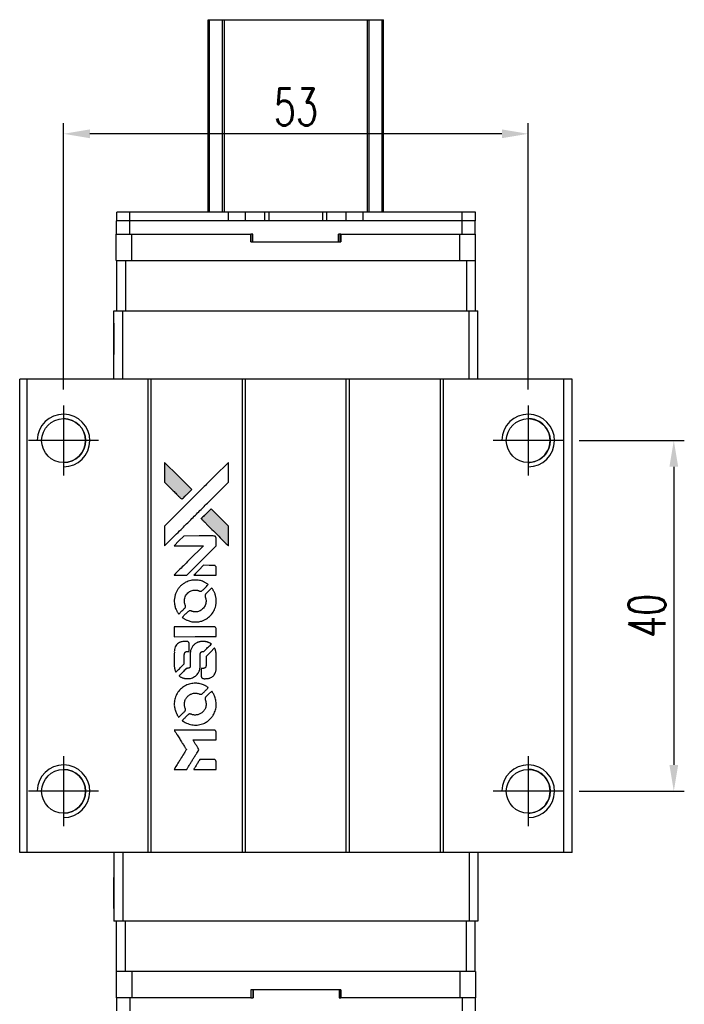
# Model space of a CAD drawing. Header units: millimetres. Extents: x 803 to 1082, y 304 to 540.
# Tile 2 of 3: x 820 to 896, y 427 to 540. Entities that reach past the tile are written whole.
import ezdxf

# ---------------------------------------------------------------- set-up
doc = ezdxf.new("R2010")
doc.units = ezdxf.units.MM
doc.header["$LTSCALE"] = 0.15
doc.layers.get('0').update_dxf_attribs({"linetype": 'CONTINUOUS'})
doc.layers.get('Defpoints').update_dxf_attribs({"linetype": 'CONTINUOUS'})
doc.styles.add('DIM-7', font='SIMPLEX.shx', dxfattribs={"width": 0.7, "bigfont": 'chineset.shx'})
doc.dimstyles.new('CNS', dxfattribs={"dimtxt": 3.5, "dimasz": 2.5, "dimexe": 1, "dimexo": 1.5, "dimgap": 0.09, "dimtad": 0, "dimdsep": 46, "dimtxsty": 'DIM-7', "dimcen": 0.09, "dimclrd": 1, "dimclre": 1, "dimclrt": 4, "dimadec": 0, "dimazin": 0, "dimtfac": 1, "dimtix": 1, "dimtmove": 2, "dimatfit": 3, "dimfxl": 1, "dimtvp": 0.971429, "dimtolj": 1, "dimarcsym": 0})

# ---------------------------------------------------------------- blocks, each defined once
blk = doc.blocks.new('A$Cfc7dfc43')
at = {"linetype": 'Continuous'}
h = blk.add_hatch(color=256, dxfattribs=at)
h.dxf.hatch_style = 1
h.paths.add_polyline_path([(0, 35.01), (0, 33.88), (0, 32.75), (0.98, 31.77, 0.000288), (1.36, 31.4, 0.000479), (1.68, 31.09, 0.000013), (1.97, 30.8, 0.197177), (1.97, 30.8, 0.197497), (1.97, 30.8, 0.00004), (2.14, 30.97, 0.000834), (2.32, 31.15, 0.000506), (2.54, 31.36), (3.1, 31.92), (1.55, 33.47)])
h.paths.add_polyline_path([(5.3, 29.72), (4.74, 29.15, 0.000476), (4.52, 28.94, 0.000789), (4.34, 28.76, 0.000035), (4.18, 28.59, 0.19758), (4.17, 28.59, 0.198396), (4.18, 28.58, 0.000019), (4.4, 28.36, 0.000582), (4.65, 28.11, 0.000351), (4.94, 27.82, 0.000108), (6.18, 26.58, 0.000692), (6.81, 25.95, 0.000077), (7.25, 25.52, 0.197527), (7.26, 25.51, 0.410181), (7.27, 25.52, 0.000493), (7.28, 25.75, 0.002424), (7.28, 26.07, 0.000529), (7.28, 26.63), (7.28, 27.73), (6.29, 28.73)])
for points in [[(0.98, 31.77, 0.000288), (1.36, 31.4, 0.000479), (1.68, 31.09, 0.000013), (1.97, 30.8, 0.197177), (1.97, 30.8, 0.197497), (1.97, 30.8, 0.00004), (2.14, 30.97, 0.000836), (2.32, 31.15, 0.000505), (2.54, 31.36), (3.1, 31.92), (1.55, 33.47), (0, 35.01), (0, 33.88), (0, 32.75)], [(1.36, 26.85, -0.000056), (2.04, 27.52, -0.000021), (2.99, 28.47, -0.000021), (4.03, 29.51, -0.000025), (5, 30.48), (7.28, 32.75), (7.28, 33.87), (7.27, 35), (5.74, 33.48, 0.000274), (5.01, 32.75, 0.000123), (4.05, 31.79, 0.000121), (3.03, 30.78, 0.000165), (2.11, 29.86), (0, 27.75), (0, 26.62), (0, 25.49)], [(4.94, 27.82, 0.000108), (6.18, 26.58, 0.000692), (6.81, 25.95, 0.000077), (7.25, 25.52, 0.197527), (7.26, 25.51, 0.410182), (7.27, 25.52, 0.000493), (7.28, 25.75, 0.002424), (7.28, 26.07, 0.000529), (7.28, 26.62), (7.28, 27.73), (6.29, 28.73), (5.3, 29.72), (4.74, 29.15, 0.000476), (4.52, 28.94, 0.000789), (4.34, 28.76, 0.000035), (4.18, 28.59, 0.19758), (4.17, 28.59, 0.198396), (4.18, 28.58, 0.000019), (4.4, 28.36, 0.000582), (4.65, 28.11, 0.000351)], [(1.8, 22.14), (2.53, 22.14), (4.2, 23.82), (5.88, 25.5), (5.87, 25.97, 0.0008), (5.87, 26.27, 0.010795), (5.87, 26.38, 0.030495), (5.86, 26.44, 0.080372), (5.85, 26.48, 0.03816), (5.82, 26.52, 0.041799), (5.79, 26.55, 0.042486), (5.75, 26.58, 0.042078), (5.71, 26.6, 0.099276), (5.66, 26.61, 0.003302), (5.42, 26.62, 0.002586), (5.02, 26.62, 0.000204), (3.93, 26.62), (2.2, 26.61), (1.64, 26.06), (1.09, 25.5), (2.75, 25.49), (4.42, 25.49), (2.77, 23.85, 0.000253), (2.14, 23.21, 0.000412), (1.6, 22.68, 0.000041), (1.12, 22.2, 0.041338), (1.1, 22.17), (1.08, 22.14)], [(4.61, 22.14), (5.88, 22.14), (5.87, 22.61), (5.87, 23.09), (5.84, 23.14, 0.03146), (5.82, 23.16, 0.026444), (5.8, 23.19, 0.026444), (5.77, 23.21, 0.031457), (5.75, 23.23), (5.69, 23.26), (5.07, 23.26), (4.44, 23.27), (3.9, 22.71, 0.000745), (3.69, 22.5, 0.001228), (3.51, 22.32, 0.000087), (3.35, 22.16, 0.195134), (3.35, 22.15, 0.412117), (3.35, 22.15, 0.000048), (3.72, 22.15, 0.00109), (4.13, 22.14, 0.000653)], [(1.12, 18.94, 0.023681), (1.15, 18.74, 0.022402), (1.19, 18.54, 0.021929), (1.26, 18.35, 0.020503), (1.35, 18.15, 0.013745), (1.41, 18.04, 0.009767), (1.48, 17.92, 0.009658), (1.55, 17.81, 0.027804), (1.6, 17.74), (1.63, 17.71), (1.98, 18.06, 0.002053), (2.14, 18.23, 0.006738), (2.25, 18.34, 0.007826), (2.33, 18.42, 0.063909), (2.35, 18.47, 0.061532), (2.38, 18.53, 0.068674), (2.38, 18.59, 0.052072), (2.37, 18.67, 0.019648), (2.34, 18.77, -0.018366), (2.3, 18.9, -0.0288), (2.27, 19.01, -0.029061), (2.26, 19.12, -0.019155), (2.26, 19.25, -0.053809), (2.3, 19.53, -0.058833), (2.4, 19.79, -0.058566), (2.56, 20.01, -0.052525), (2.77, 20.21, -0.044733), (2.95, 20.32, -0.040573), (3.15, 20.4, -0.041123), (3.36, 20.44, -0.04951), (3.56, 20.45, -0.017369), (3.65, 20.44, -0.024255), (3.74, 20.42, -0.023787), (3.82, 20.4, -0.015798), (3.91, 20.37, 0.010631), (3.97, 20.34, 0.033653), (4.01, 20.33, 0.037806), (4.05, 20.33, 0.016307), (4.1, 20.32, 0.068179), (4.2, 20.34, 0.095747), (4.28, 20.38, 0.033418), (4.39, 20.48, 0.002133), (4.69, 20.78, 0.001452), (4.85, 20.95, 0.012393), (4.93, 21.03, 0.020479), (4.96, 21.07, 0.344362), (4.96, 21.09, 0.074287), (4.92, 21.13, 0.005454), (4.79, 21.21, 0.008391), (4.66, 21.29, 0.017097), (4.55, 21.35, 0.027375), (4.32, 21.45, 0.02835), (4.09, 21.52, 0.027723), (3.84, 21.56, 0.023913), (3.58, 21.58, 0.027047), (3.27, 21.58, 0.031685), (2.98, 21.53, 0.032425), (2.7, 21.46, 0.031013), (2.43, 21.34, 0.037914), (2.11, 21.15, 0.040153), (1.83, 20.92, 0.039834), (1.58, 20.64, 0.036173), (1.38, 20.32, 0.040752), (1.24, 20, 0.035885), (1.15, 19.66, 0.035491), (1.1, 19.3, 0.037615)], [(2.09, 17.27, 0.018008), (2.19, 17.2, 0.009842), (2.32, 17.12, 0.009807), (2.46, 17.05, 0.015716), (2.58, 17, 0.048467), (3, 16.86, 0.045841), (3.46, 16.81, 0.046006), (3.91, 16.84, 0.049638), (4.34, 16.95, 0.064819), (4.89, 17.25, 0.06695), (5.35, 17.67, 0.066691), (5.68, 18.2, 0.063505), (5.86, 18.81, 0.03135), (5.88, 18.97, 0.010439), (5.88, 19.2, 0.010391), (5.88, 19.43, 0.032408), (5.86, 19.58, 0.015696), (5.82, 19.76, 0.018095), (5.78, 19.93, 0.018551), (5.72, 20.09, 0.018352), (5.65, 20.25, 0.015568), (5.59, 20.35, 0.009832), (5.52, 20.47, 0.009795), (5.45, 20.58, 0.023727), (5.4, 20.66), (5.37, 20.69), (5.02, 20.34, 0.001528), (4.83, 20.15, 0.010022), (4.73, 20.05, 0.019586), (4.67, 19.99, 0.061865), (4.65, 19.94, 0.055054), (4.62, 19.86, 0.061607), (4.62, 19.79, 0.048725), (4.63, 19.7, 0.020221), (4.66, 19.59, -0.017722), (4.7, 19.47, -0.02685), (4.72, 19.36, -0.02759), (4.73, 19.25, -0.020233), (4.73, 19.13, -0.04793), (4.69, 18.9, -0.048386), (4.62, 18.68, -0.047866), (4.5, 18.48, -0.044964), (4.34, 18.3, -0.04333), (4.16, 18.15, -0.050921), (3.96, 18.04, -0.051473), (3.74, 17.98, -0.0459), (3.51, 17.96, -0.019014), (3.39, 17.96, -0.024114), (3.29, 17.98, -0.025081), (3.19, 18, -0.023892), (3.09, 18.03, 0.008624), (3.02, 18.06, 0.026486), (2.96, 18.07, 0.035074), (2.92, 18.08, 0.02756), (2.87, 18.08, 0.087163), (2.79, 18.07, 0.073291), (2.71, 18.02, 0.028074), (2.61, 17.93, 0.002594), (2.36, 17.68), (2, 17.33)], [(3.49, 15.14), (5.87, 15.14), (5.87, 15.61), (5.87, 16.07), (5.84, 16.13, 0.071429), (5.81, 16.18, 0.054799), (5.76, 16.22, 0.053585), (5.71, 16.25, 0.060698), (5.65, 16.26, 0.033975), (5.55, 16.27, 0.000112), (4.34, 16.27, 0.000726), (3.15, 16.27, 0.001084), (2.11, 16.26), (1.1, 16.25), (1.1, 15.69), (1.1, 15.13)], [(1.11, 11.64, 0.018538), (1.12, 11.57, 0.010695), (1.14, 11.49, 0.01068), (1.16, 11.4, 0.017678), (1.18, 11.33, 0.013849), (1.21, 11.25, 0.011814), (1.24, 11.17, 0.004513), (1.28, 11.09, 0.290035), (1.29, 11.08, 0.196418), (1.29, 11.09, 0.000124), (1.43, 11.22, 0.001477), (1.59, 11.38, 0.000898), (1.77, 11.56), (2.25, 12.03), (2.25, 12.63, -0.001471), (2.25, 13.08, -0.028714), (2.26, 13.22, -0.097073), (2.29, 13.3, -0.084199), (2.34, 13.36, -0.042698), (2.39, 13.39, -0.053912), (2.43, 13.41, -0.051004), (2.48, 13.43, -0.032967), (2.54, 13.43, 0.00807), (2.57, 13.43, 0.003023), (2.61, 13.43, 0.002994), (2.66, 13.44, 0.003629), (2.7, 13.44), (2.8, 13.45), (2.8, 13.9, 0.001618), (2.8, 14.12, 0.005206), (2.8, 14.26, 0.00535), (2.8, 14.36, 0.060675), (2.79, 14.4, 0.048484), (2.78, 14.42, 0.02389), (2.77, 14.45, 0.022812), (2.75, 14.48, 0.02462), (2.73, 14.5, 0.061781), (2.67, 14.55, 0.080179), (2.61, 14.57, 0.048561), (2.52, 14.58, 0.010021), (2.36, 14.59, 0.016602), (2.15, 14.58, 0.031409), (1.98, 14.56, 0.036474), (1.83, 14.52, 0.03439), (1.69, 14.46, 0.065928), (1.46, 14.3, 0.069066), (1.29, 14.09, 0.065697), (1.17, 13.83, 0.051559), (1.11, 13.53, 0.020904), (1.11, 13.37, 0.000451), (1.1, 12.59, 0.000419), (1.1, 11.79, 0.022759)], [(1.73, 10.6, 0.023289), (1.84, 10.53, 0.026845), (1.96, 10.47, 0.026047), (2.08, 10.42, 0.019751), (2.22, 10.38, 0.013249), (2.3, 10.37, 0.025169), (2.36, 10.36, 0.016532), (2.44, 10.36, 0.002937), (2.59, 10.35, 0.003317), (2.73, 10.35, 0.011808), (2.81, 10.36, 0.01777), (2.88, 10.36, 0.021476), (2.94, 10.37, 0.04325), (3.19, 10.45, 0.045753), (3.42, 10.57, 0.04649), (3.62, 10.73, 0.047672), (3.79, 10.92, 0.025315), (3.84, 11.01, 0.015208), (3.9, 11.11, 0.01512), (3.95, 11.22, 0.022488), (3.98, 11.31, 0.027857), (4.02, 11.46, 0.034138), (4.04, 11.61, 0.014286), (4.05, 11.83, 0.00124), (4.05, 12.39, -0.00103), (4.05, 12.73, -0.002552), (4.05, 12.98, -0.001594), (4.06, 13.17, -0.047676), (4.06, 13.22, -0.085307), (4.1, 13.3, -0.097789), (4.15, 13.36, -0.085947), (4.24, 13.41, -0.051339), (4.35, 13.43, 0.014634), (4.39, 13.43, 0.015028), (4.42, 13.44, 0.014927), (4.46, 13.44, 0.059415), (4.47, 13.45, 0.070595), (4.51, 13.48, 0.00028), (4.91, 13.88, 0.000111), (5.32, 14.28, 0.200239), (5.33, 14.3, 0.268906), (5.32, 14.31, 0.001866), (5.23, 14.37, 0.007532), (5.13, 14.42, 0.017818), (5.06, 14.45, 0.013256), (4.98, 14.48, 0.011636), (4.89, 14.51, 0.011528), (4.8, 14.54, 0.012303), (4.72, 14.56, 0.0423), (4.58, 14.58, 0.013657), (4.38, 14.58, 0.013857), (4.18, 14.58, 0.037428), (4.03, 14.56, 0.014927), (3.94, 14.53, 0.0122), (3.84, 14.5, 0.012518), (3.74, 14.47, 0.023062), (3.67, 14.44, 0.065961), (3.4, 14.25, 0.06055), (3.18, 14, 0.059676), (3.02, 13.7, 0.060497), (2.94, 13.38, 0.025683), (2.93, 13.31, 0.001528), (2.93, 13.09, 0.002124), (2.93, 12.83, 0.001173), (2.93, 12.5, -0.000809), (2.93, 11.93, -0.017164), (2.92, 11.76, -0.063931), (2.9, 11.67, -0.108429), (2.86, 11.6, -0.052941), (2.82, 11.57, -0.063675), (2.77, 11.54, -0.050562), (2.71, 11.53, -0.020337), (2.63, 11.52, 0.009897), (2.57, 11.51, 0.016482), (2.53, 11.51, 0.019019), (2.5, 11.5, 0.06043), (2.47, 11.49, 0.076267), (2.43, 11.45, 0.00054), (2.06, 11.08, 0.000307), (1.68, 10.7, 0.142594), (1.66, 10.67, 0.232419), (1.66, 10.66, 0.022995), (1.68, 10.64, 0.024627), (1.7, 10.62, 0.015407)], [(4.2, 10.54, 0.065483), (4.22, 10.48, 0.053271), (4.26, 10.43, 0.052018), (4.32, 10.39, 0.0556), (4.38, 10.36, 0.036839), (4.42, 10.35, 0.026922), (4.46, 10.35, 0.016905), (4.52, 10.34, 0.004317), (4.62, 10.34, 0.016369), (4.82, 10.35, 0.029936), (4.99, 10.37, 0.03418), (5.14, 10.41, 0.031327), (5.28, 10.47, 0.046935), (5.46, 10.58, 0.054053), (5.6, 10.71, 0.053701), (5.72, 10.88, 0.045364), (5.8, 11.07, 0.032479), (5.85, 11.24, 0.03386), (5.87, 11.41, 0.013578), (5.87, 11.68, 0.001155), (5.87, 12.38, 0.000413), (5.87, 12.98, 0.005008), (5.87, 13.21, 0.013199), (5.86, 13.34, 0.033956), (5.85, 13.43, 0.013909), (5.82, 13.53, 0.010864), (5.79, 13.63, 0.010938), (5.76, 13.73, 0.028702), (5.73, 13.79), (5.7, 13.84), (5.22, 13.36), (4.73, 12.88), (4.73, 12.32, -0.001504), (4.73, 12.08, -0.00328), (4.73, 11.89, -0.001901), (4.72, 11.75, -0.061333), (4.72, 11.71, -0.063621), (4.7, 11.67, -0.048633), (4.66, 11.62, -0.046769), (4.62, 11.58, -0.047961), (4.57, 11.55, -0.02678), (4.53, 11.53, -0.050957), (4.49, 11.52, -0.029398), (4.44, 11.51, -0.00401), (4.34, 11.51), (4.17, 11.5), (4.17, 11.05, 0.001061), (4.17, 10.78, 0.009147), (4.18, 10.66, 0.020721), (4.18, 10.59, 0.051619)], [(1.11, 7.18, 0.024131), (1.15, 6.98, 0.022344), (1.2, 6.77, 0.021883), (1.27, 6.57, 0.020884), (1.36, 6.37, 0.010669), (1.42, 6.25, 0.010389), (1.48, 6.14, 0.010913), (1.55, 6.04, 0.022227), (1.6, 5.96), (1.63, 5.94), (1.98, 6.3, 0.002452), (2.12, 6.44, 0.003628), (2.24, 6.56, 0.001662), (2.34, 6.67, 0.070159), (2.36, 6.7, 0.047671), (2.36, 6.72, 0.018624), (2.37, 6.75, 0.017921), (2.38, 6.78, 0.018804), (2.38, 6.82, 0.018255), (2.38, 6.86, 0.041312), (2.38, 6.89, 0.037164), (2.37, 6.93, 0.012342), (2.35, 6.98, -0.015101), (2.3, 7.1, -0.035998), (2.28, 7.19, -0.033244), (2.27, 7.29, -0.011249), (2.27, 7.44, -0.004059), (2.27, 7.56, -0.019693), (2.27, 7.62, -0.027943), (2.28, 7.68, -0.014411), (2.3, 7.75, -0.033089), (2.35, 7.91, -0.033887), (2.43, 8.06, -0.034021), (2.52, 8.2, -0.033942), (2.64, 8.33, -0.02816), (2.77, 8.44, -0.035032), (2.9, 8.53, -0.035269), (3.04, 8.59, -0.029196), (3.2, 8.65, -0.037862), (3.39, 8.68, -0.043657), (3.57, 8.68, -0.043064), (3.75, 8.66, -0.035184), (3.93, 8.6, 0.033699), (4.02, 8.57, 0.052815), (4.1, 8.56, 0.059167), (4.17, 8.56, 0.058972), (4.24, 8.58, 0.059208), (4.29, 8.62, 0.021125), (4.36, 8.68, 0.008691), (4.47, 8.79, 0.000851), (4.74, 9.05, 0.001873), (4.87, 9.19, 0.013884), (4.93, 9.26, 0.022355), (4.96, 9.3, 0.341453), (4.96, 9.32, 0.073011), (4.93, 9.35, 0.004587), (4.8, 9.44, 0.00748), (4.67, 9.52, 0.016837), (4.57, 9.57, 0.028606), (4.32, 9.68, 0.031352), (4.06, 9.76, 0.031004), (3.8, 9.8, 0.0268), (3.52, 9.82, 0.026698), (3.23, 9.8, 0.03002), (2.95, 9.76, 0.030357), (2.67, 9.68, 0.028554), (2.41, 9.56, 0.062944), (1.92, 9.23, 0.062206), (1.52, 8.79, 0.062448), (1.25, 8.27, 0.064355), (1.11, 7.7, 0.017377), (1.11, 7.59, 0.008369), (1.1, 7.44, 0.008367), (1.11, 7.3, 0.01757)], [(2.08, 5.5, 0.064158), (2.64, 5.21, 0.06356), (3.25, 5.06, 0.064004), (3.87, 5.07, 0.066747), (4.47, 5.24, 0.04321), (4.84, 5.44, 0.044737), (5.16, 5.71, 0.044901), (5.43, 6.02, 0.044184), (5.65, 6.38, 0.026293), (5.76, 6.65, 0.033344), (5.84, 6.91, 0.033227), (5.88, 7.19, 0.025815), (5.88, 7.48, 0.023119), (5.86, 7.77, 0.031044), (5.82, 8.02, 0.031337), (5.74, 8.27, 0.024258), (5.63, 8.52, 0.015622), (5.58, 8.61, 0.008495), (5.51, 8.72, 0.008415), (5.45, 8.82, 0.020814), (5.39, 8.9), (5.37, 8.93), (5.02, 8.59, 0.002843), (4.76, 8.33, 0.033917), (4.67, 8.22, 0.087906), (4.63, 8.14, 0.073302), (4.62, 8.05, 0.022047), (4.62, 8, 0.026465), (4.63, 7.96, 0.022233), (4.64, 7.91, 0.009985), (4.66, 7.85, -0.039011), (4.71, 7.63, -0.044398), (4.73, 7.41, -0.045096), (4.71, 7.2, -0.04265), (4.65, 6.99, -0.071154), (4.48, 6.69, -0.068827), (4.24, 6.45, -0.068713), (3.94, 6.28, -0.070507), (3.61, 6.2, -0.028605), (3.47, 6.19, -0.031418), (3.33, 6.2, -0.031044), (3.19, 6.23, -0.02668), (3.06, 6.28, 0.038913), (2.97, 6.3, 0.043732), (2.89, 6.32, 0.047754), (2.82, 6.31, 0.075756), (2.75, 6.29, 0.07294), (2.72, 6.27, 0.003456), (2.63, 6.18, 0.005023), (2.51, 6.07, 0.002422), (2.36, 5.92, 0.000819), (2.22, 5.79, 0.001349), (2.11, 5.67, 0.0001), (2.01, 5.57, 0.205335), (2, 5.56, 0.219821), (2.01, 5.56, 0.002494), (2.03, 5.54, 0.007089), (2.05, 5.52, 0.004494)], [(1.81, 0), (2.53, 0), (2.65, 0.2, -0.000297), (2.73, 0.32, -0.000037), (2.89, 0.58, -0.000043), (3.08, 0.9, -0.000036), (3.29, 1.23, 0.000044), (3.49, 1.56, 0.000063), (3.67, 1.85, 0.000035), (3.82, 2.09, 0.0009), (3.86, 2.16), (3.92, 2.26), (3.84, 2.38, 0.001175), (3.79, 2.46, 0.000208), (3.71, 2.59, 0.000225), (3.61, 2.75, 0.000203), (3.5, 2.92, -0.000711), (3.41, 3.07, -0.001119), (3.32, 3.21, -0.000263), (3.25, 3.33, -0.04589), (3.24, 3.34, -0.519312), (3.25, 3.35, -0.001914), (3.44, 3.36, -0.003124), (3.76, 3.36, -0.000285), (4.56, 3.36), (5.88, 3.36), (5.88, 3.82, 0.001727), (5.87, 4.15, 0.025279), (5.87, 4.27, 0.073886), (5.85, 4.33, 0.07426), (5.81, 4.39, 0.03264), (5.8, 4.41, 0.01784), (5.78, 4.43, 0.017712), (5.76, 4.44, 0.026854), (5.74, 4.45), (5.69, 4.48), (3.39, 4.48), (1.09, 4.48), (1.1, 4.46, -0.004595), (1.12, 4.44, -0.00016), (1.16, 4.37, -0.000298), (1.21, 4.29, -0.000208), (1.27, 4.19, 0.000986), (1.44, 3.92, 0.00025), (1.72, 3.48, 0.000268), (2.01, 3, 0.000436), (2.27, 2.6, -0.002932), (2.35, 2.47, -0.004718), (2.42, 2.35, -0.001113), (2.48, 2.25, -0.227179), (2.48, 2.24, -0.045982), (2.47, 2.23, -0.000145), (2.39, 2.1, -0.000825), (2.3, 1.94, -0.000517), (2.19, 1.77, 0.000056), (1.81, 1.16, 0.000289), (1.6, 0.82, 0.000481), (1.44, 0.57, 0.000418), (1.28, 0.31), (1.09, 0)], [(4.61, 0), (5.88, 0), (5.88, 0.46, 0.000842), (5.88, 0.76, 0.010591), (5.87, 0.87, 0.028995), (5.87, 0.93, 0.069543), (5.85, 0.97, 0.051063), (5.83, 1.01, 0.039932), (5.79, 1.05, 0.039414), (5.75, 1.09, 0.045845), (5.71, 1.11, 0.094811), (5.67, 1.12, 0.007124), (5.54, 1.13, 0.004713), (5.33, 1.13, 0.000534), (4.85, 1.13), (4.02, 1.13), (3.95, 1.01, 0.000828), (3.74, 0.67, 0.000879), (3.54, 0.34, 0.000048), (3.34, 0.01, 0.137596), (3.34, 0.01, 0.413028), (3.34, 0, 0.000016), (3.71, 0, 0.000623), (4.12, 0, 0.000374)]]:
    blk.add_lwpolyline(points, format="xyb", close=True)
blk = doc.blocks.new('*D104')
at = {"color": 7, "lineweight": -2}
for p, q in [((883.51, 491.79), (895.51, 491.79)), ((894.31, 488.79), (894.31, 454.79)), ((883.51, 451.79), (895.51, 451.79))]:
    blk.add_line(p, q, dxfattribs=at)
at = {"color": 7}
for points in [[(893.81, 488.79), (894.81, 488.79), (894.31, 491.79)], [(893.81, 454.79), (894.81, 454.79), (894.31, 451.79)]]:
    blk.add_solid(points, dxfattribs=at)
at = {"layer": 'Defpoints', "color": 0}
for p in [(881.71, 491.79), (881.71, 451.79), (894.31, 451.79)]:
    blk.add_point(p, dxfattribs=at)
at = {"color": 7, "insert": (891.25, 471.79), "char_height": 4.2, "attachment_point": 5, "rotation": 90, "style": 'DIM-7'}
blk.add_mtext('\\A1;40', dxfattribs=at)
blk = doc.blocks.new('*D105')
at = {"color": 7, "lineweight": -2}
for p, q in [((824.71, 497.59), (824.71, 527.97)), ((877.71, 497.59), (877.71, 527.97)), ((874.71, 526.77), (827.71, 526.77))]:
    blk.add_line(p, q, dxfattribs=at)
at = {"color": 7}
for points in [[(827.71, 527.27), (827.71, 526.27), (824.71, 526.77)], [(874.71, 527.27), (874.71, 526.27), (877.71, 526.77)]]:
    blk.add_solid(points, dxfattribs=at)
at = {"layer": 'Defpoints', "color": 0}
for p in [(824.71, 526.77), (824.71, 495.79), (877.71, 495.79)]:
    blk.add_point(p, dxfattribs=at)
at = {"color": 7, "insert": (851.21, 529.83), "char_height": 4.2, "attachment_point": 5, "style": 'DIM-7'}
blk.add_mtext('\\A1;53', dxfattribs=at)

msp = doc.modelspace()

# ---------------------------------------------------------------- linework, layer by layer
at = {"color": 7, "linetype": 'Continuous', "lineweight": 25}
for p, q in [((841.206, 517.835), (841.206, 539.785)), ((841.206, 517.835), (841.206, 539.785)), ((841.206, 517.835), (841.206, 539.785)), ((841.206, 539.785), (841.206, 517.835)), ((841.372, 517.835), (841.372, 539.785)), ((842.852, 517.835), (842.852, 539.785)), ((843.05, 539.785), (859.362, 539.785)), ((843.05, 517.835), (843.05, 539.785)), ((859.362, 517.835), (859.362, 539.785)), ((859.56, 517.835), (859.56, 539.785)), ((861.04, 517.835), (861.04, 539.785)), ((861.206, 517.835), (861.206, 539.785)), ((830.786, 516.835), (830.786, 517.835)), ((832.286, 517.835), (830.786, 517.835)), ((830.786, 516.835), (830.786, 517.835)), ((830.786, 517.835), (830.786, 517.835)), ((832.286, 516.835), (832.286, 517.835)), ((843.516, 517.835), (832.286, 517.835)), ((843.516, 516.835), (843.516, 517.835)), ((845.466, 517.835), (843.516, 517.835)), ((845.466, 516.835), (845.466, 517.835)), ((847.684, 517.835), (845.466, 517.835)), ((847.684, 516.835), (847.684, 517.835)), ((848.141, 517.835), (847.684, 517.835)), ((848.141, 516.835), (848.141, 517.835)), ((854.271, 517.835), (848.141, 517.835)), ((854.271, 516.835), (854.271, 517.835)), ((854.728, 517.835), (854.271, 517.835)), ((854.728, 516.835), (854.728, 517.835)), ((856.946, 517.835), (854.728, 517.835)), ((856.946, 516.835), (856.946, 517.835)), ((858.896, 517.835), (856.946, 517.835)), ((858.896, 516.835), (858.896, 517.835)), ((858.896, 516.835), (858.896, 517.835)), ((870.186, 517.835), (858.896, 517.835)), ((870.186, 516.835), (870.186, 517.835)), ((871.686, 517.835), (870.186, 517.835)), ((871.686, 516.835), (871.686, 517.835)), ((830.756, 515.335), (830.756, 516.835)), ((832.256, 516.835), (830.756, 516.835)), ((830.756, 515.335), (830.756, 516.835)), ((830.756, 516.835), (830.756, 516.835)), ((832.256, 515.335), (832.256, 516.835)), ((870.156, 516.835), (832.256, 516.835)), ((870.156, 515.335), (870.156, 516.835)), ((870.181, 516.835), (870.156, 516.835)), ((870.186, 516.835), (870.181, 516.835)), ((871.686, 516.835), (870.186, 516.835)), ((871.656, 515.335), (871.656, 516.835)), ((830.706, 512.335), (830.706, 515.335)), ((830.706, 515.335), (832.506, 515.335)), ((830.706, 514.435), (830.706, 515.335)), ((830.706, 512.335), (830.706, 515.335)), ((830.706, 514.435), (830.706, 515.335)), ((830.706, 515.335), (830.706, 515.335)), ((830.706, 515.335), (830.706, 515.335)), ((830.706, 515.335), (830.706, 515.335)), ((830.706, 514.435), (830.706, 514.435)), ((832.506, 512.335), (832.506, 515.335)), ((832.506, 515.335), (846.063, 515.335)), ((846.063, 514.435), (846.063, 515.335)), ((846.283, 515.335), (846.063, 515.335)), ((846.063, 514.435), (856.349, 514.435)), ((846.244, 514.435), (846.244, 515.335)), ((846.283, 514.435), (846.283, 515.335)), ((846.283, 514.435), (846.283, 515.335)), ((846.283, 515.335), (846.283, 515.335)), ((856.349, 515.335), (856.069, 515.335)), ((856.069, 514.435), (856.069, 515.335)), ((856.133, 514.435), (856.133, 515.335)), ((856.349, 514.435), (856.349, 515.335)), ((856.349, 515.335), (869.906, 515.335)), ((856.349, 515.335), (856.349, 514.435)), ((856.349, 515.335), (856.349, 515.335)), ((856.349, 514.435), (856.349, 515.335)), ((856.349, 515.335), (856.349, 514.435)), ((856.349, 514.435), (856.349, 514.435)), ((869.906, 512.335), (869.906, 515.335)), ((869.906, 515.335), (871.706, 515.335)), ((871.706, 512.335), (871.706, 515.335)), ((830.706, 512.335), (830.756, 512.335)), ((830.706, 512.335), (830.706, 512.335)), ((830.756, 512.335), (830.756, 506.585)), ((830.756, 512.335), (831.756, 512.335)), ((830.756, 512.335), (830.756, 506.585)), ((831.756, 512.335), (831.756, 506.585)), ((831.756, 512.335), (832.248, 512.335)), ((832.248, 512.335), (832.506, 512.335)), ((832.506, 512.335), (869.906, 512.335)), ((869.906, 512.335), (870.164, 512.335)), ((870.164, 512.335), (870.65, 512.335)), ((870.65, 512.335), (870.65, 506.585)), ((870.65, 512.335), (871.65, 512.335)), ((871.65, 512.335), (871.706, 512.335)), ((871.65, 512.335), (871.65, 506.585)), ((830.456, 498.785), (830.456, 506.585)), ((830.456, 506.585), (831.456, 506.585)), ((830.456, 498.785), (830.456, 506.585)), ((830.456, 506.585), (830.456, 506.585)), ((831.456, 498.785), (831.456, 506.585)), ((831.456, 506.585), (870.956, 506.585)), ((870.956, 498.785), (870.956, 506.585)), ((870.956, 506.585), (871.956, 506.585)), ((871.956, 498.785), (871.956, 506.585)), ((819.706, 444.785), (819.706, 498.785)), ((820.556, 498.785), (819.706, 498.785)), ((819.706, 444.785), (819.706, 498.785)), ((819.706, 498.785), (819.706, 498.785)), ((820.556, 444.785), (820.556, 498.785)), ((834.356, 498.785), (820.556, 498.785)), ((834.356, 444.785), (834.356, 498.785)), ((834.706, 498.785), (834.356, 498.785)), ((834.706, 444.785), (834.706, 498.785)), ((845.106, 498.785), (834.706, 498.785)), ((845.106, 444.785), (845.106, 498.785)), ((845.456, 498.785), (845.106, 498.785)), ((845.456, 444.785), (845.456, 498.785)), ((856.956, 498.785), (845.456, 498.785)), ((856.956, 444.785), (856.956, 498.785)), ((857.306, 498.785), (856.956, 498.785)), ((857.306, 444.785), (857.306, 498.785)), ((867.706, 498.785), (857.306, 498.785)), ((867.706, 444.785), (867.706, 498.785)), ((868.056, 498.785), (867.706, 498.785)), ((868.056, 444.785), (868.056, 498.785)), ((881.756, 498.785), (868.056, 498.785)), ((881.756, 444.785), (881.756, 498.785)), ((882.706, 498.785), (881.756, 498.785)), ((882.706, 444.785), (882.706, 498.785)), ((820.556, 444.785), (819.706, 444.785)), ((819.706, 444.785), (819.706, 444.785)), ((834.356, 444.785), (820.556, 444.785)), ((830.456, 444.785), (830.456, 436.985)), ((830.456, 444.785), (830.456, 436.985)), ((831.456, 444.785), (831.456, 436.985)), ((834.706, 444.785), (834.356, 444.785)), ((845.106, 444.785), (834.706, 444.785)), ((845.456, 444.785), (845.106, 444.785)), ((856.956, 444.785), (845.456, 444.785)), ((857.306, 444.785), (856.956, 444.785)), ((867.706, 444.785), (857.306, 444.785)), ((868.056, 444.785), (867.706, 444.785)), ((881.756, 444.785), (868.056, 444.785)), ((870.956, 444.785), (870.956, 436.985)), ((871.956, 444.785), (871.956, 436.985)), ((882.706, 444.785), (881.756, 444.785)), ((831.456, 436.985), (830.456, 436.985)), ((830.456, 436.985), (830.456, 436.985)), ((830.756, 431.235), (830.756, 436.985)), ((830.756, 431.235), (830.756, 436.985)), ((870.956, 436.985), (831.456, 436.985)), ((831.756, 431.235), (831.756, 436.985)), ((870.65, 431.235), (870.65, 436.985)), ((871.956, 436.985), (870.956, 436.985)), ((871.65, 431.235), (871.65, 436.985)), ((830.706, 431.235), (830.706, 428.235)), ((830.756, 431.235), (830.706, 431.235)), ((830.706, 431.235), (830.706, 428.235)), ((830.706, 431.235), (830.706, 431.235)), ((831.756, 431.235), (830.756, 431.235)), ((832.248, 431.235), (831.756, 431.235)), ((832.506, 431.235), (832.248, 431.235)), ((832.506, 431.235), (832.506, 428.235)), ((869.906, 431.235), (832.506, 431.235)), ((869.906, 431.235), (869.906, 428.235)), ((870.164, 431.235), (869.906, 431.235)), ((870.65, 431.235), (870.164, 431.235)), ((871.65, 431.235), (870.65, 431.235)), ((871.706, 431.235), (871.65, 431.235)), ((871.706, 431.235), (871.706, 428.235)), ((830.706, 429.135), (830.706, 428.235)), ((830.706, 429.135), (830.706, 428.235)), ((830.706, 429.135), (830.706, 429.135)), ((846.063, 429.135), (846.063, 428.235)), ((856.349, 429.135), (846.063, 429.135)), ((846.279, 429.135), (846.279, 428.235)), ((846.343, 429.135), (846.343, 428.235)), ((846.343, 429.135), (846.343, 428.235)), ((856.129, 429.135), (856.129, 428.235)), ((856.168, 429.135), (856.168, 428.235)), ((856.349, 429.135), (856.349, 428.235)), ((856.349, 429.135), (856.349, 428.235)), ((856.349, 429.135), (856.349, 429.135)), ((856.349, 428.235), (856.349, 429.135)), ((856.349, 428.235), (856.349, 429.135)), ((832.506, 428.235), (830.706, 428.235)), ((830.706, 428.235), (830.706, 428.235)), ((830.706, 428.235), (830.706, 428.235)), ((830.706, 428.235), (830.706, 428.235)), ((830.756, 428.235), (830.756, 426.735)), ((830.756, 428.235), (830.756, 426.735)), ((832.256, 428.235), (832.256, 426.735)), ((846.063, 428.235), (832.506, 428.235)), ((846.063, 428.235), (846.343, 428.235)), ((846.343, 428.235), (846.343, 428.235)), ((856.129, 428.235), (856.349, 428.235)), ((869.906, 428.235), (856.349, 428.235)), ((856.349, 428.235), (856.349, 428.235)), ((871.706, 428.235), (869.906, 428.235)), ((870.156, 428.235), (870.156, 426.735)), ((871.656, 428.235), (871.656, 426.735))]:
    msp.add_line(p, q, dxfattribs=at)
for p, q in [((824.706, 495.785), (824.706, 487.785)), ((877.706, 495.785), (877.706, 487.785)), ((828.706, 491.785), (820.706, 491.785)), ((881.706, 491.785), (873.706, 491.785)), ((824.706, 455.785), (824.706, 447.785)), ((877.706, 455.785), (877.706, 447.785)), ((828.706, 451.785), (820.706, 451.785)), ((881.706, 451.785), (873.706, 451.785))]:
    msp.add_line(p, q)
at = {"color": 7, "linetype": 'Continuous', "lineweight": 25, "flags": 128}
for points in [[(830.456, 501.61), (830.456, 501.682), (830.456, 501.892), (830.456, 502.223), (830.456, 502.648), (830.456, 503.133), (830.456, 503.638), (830.456, 504.123), (830.456, 504.548), (830.456, 504.879), (830.456, 505.089), (830.456, 505.16), (830.456, 505.089), (830.456, 504.879), (830.456, 504.548), (830.456, 504.123), (830.456, 503.638), (830.456, 503.133), (830.456, 502.648), (830.456, 502.223), (830.456, 501.892), (830.456, 501.682), (830.456, 501.61)], [(830.456, 441.96), (830.456, 441.889), (830.456, 441.679), (830.456, 441.348), (830.456, 440.923), (830.456, 440.438), (830.456, 439.933), (830.456, 439.448), (830.456, 439.023), (830.456, 438.692), (830.456, 438.482), (830.456, 438.41), (830.456, 438.482), (830.456, 438.692), (830.456, 439.023), (830.456, 439.448), (830.456, 439.933), (830.456, 440.438), (830.456, 440.923), (830.456, 441.348), (830.456, 441.679), (830.456, 441.889), (830.456, 441.96)]]:
    msp.add_lwpolyline(points, dxfattribs=at)
at = {"color": 7, "linetype": 'Continuous', "lineweight": 25}
for centre in [(824.706, 491.785), (877.706, 491.785), (824.706, 451.785), (877.706, 451.785)]:
    msp.add_circle(centre, 2.5, dxfattribs=at)
for centre in [(824.706, 491.785), (877.706, 491.785), (824.706, 451.785), (877.706, 451.785)]:
    msp.add_arc(centre, 3, 270, 178.93308)
for centre, start, end in [((824.706, 491.785), 270, 90), ((877.706, 491.785), 55.2709, 90), ((877.706, 491.785), 304.89854, 55.10146), ((877.706, 491.785), 270, 304.72911), ((824.706, 451.785), 270, 90), ((877.706, 451.785), 55.2709, 90), ((877.706, 451.785), 304.89854, 55.10146), ((877.706, 451.785), 270, 304.7291)]:
    msp.add_arc(centre, 2.5, start, end, dxfattribs=at)
for points, knots in [([(841.206, 539.785), (841.206, 539.785), (841.222, 539.785), (841.285, 539.785), (841.33, 539.785), (841.372, 539.785)], [0, 0, 0, 0, 0.5, 0.5, 1, 1, 1, 1]), ([(841.372, 539.785), (841.546, 539.785), (841.725, 539.785), (842.063, 539.785), (842.222, 539.785), (842.495, 539.785), (842.608, 539.785), (842.774, 539.785), (842.827, 539.785), (842.852, 539.785)], [0, 0, 0, 0, 0.25, 0.25, 0.5, 0.5, 0.75, 0.75, 1, 1, 1, 1]), ([(842.852, 539.785), (842.859, 539.785), (842.882, 539.785), (842.957, 539.785), (843.007, 539.785), (843.05, 539.785)], [0, 0, 0, 0, 0.5, 0.5, 1, 1, 1, 1]), ([(859.362, 539.785), (859.406, 539.785), (859.455, 539.785), (859.53, 539.785), (859.554, 539.785), (859.56, 539.785)], [0, 0, 0, 0, 0.5, 0.5, 1, 1, 1, 1]), ([(859.56, 539.785), (859.585, 539.785), (859.639, 539.785), (859.805, 539.785), (859.917, 539.785), (860.19, 539.785), (860.349, 539.785), (860.688, 539.785), (860.866, 539.785), (861.04, 539.785)], [0, 0, 0, 0, 0.25, 0.25, 0.5, 0.5, 0.75, 0.75, 1, 1, 1, 1]), ([(861.04, 539.785), (861.082, 539.785), (861.128, 539.785), (861.19, 539.785), (861.206, 539.785), (861.206, 539.785)], [0, 0, 0, 0, 0.5, 0.5, 1, 1, 1, 1])]:
    msp.add_open_spline(points, degree=3, knots=knots, dxfattribs=at)

# ---------------------------------------------------------------- block references
msp.add_blockref('A$Cfc7dfc43', (836.234, 454.285))

# ---------------------------------------------------------------- dimensions: what is measured, and where the dimension line sits
at = {"color": 0}
dim = msp.add_linear_dim(base=(824.706, 526.771), p1=(877.706, 495.785), p2=(824.706, 495.785), dimstyle='CNS', override={"dimscale": 1.2, "dimgap": 0.8, "dimtad": 1, "dimclrd": 7, "dimclre": 7, "dimclrt": 7, "dimadec": 2, "dimazin": 2, "dimtm": 1e-09, "dimtfac": 0.6, "dimtmove": 1, "dimarcsym": 1}, dxfattribs=at)
dim.commit()
dim.dimension.update_dxf_attribs({"geometry": '*D105', "text_midpoint": (851.206, 529.831)})
dim = msp.add_linear_dim(base=(894.308, 451.785), p1=(881.706, 491.785), p2=(881.706, 451.785), angle=90, dimstyle='CNS', override={"dimscale": 1.2, "dimgap": 0.8, "dimtad": 1, "dimclrd": 7, "dimclre": 7, "dimclrt": 7, "dimadec": 2, "dimazin": 2, "dimtm": 1e-09, "dimtfac": 0.6, "dimtmove": 1, "dimarcsym": 1}, dxfattribs=at)
dim.commit()
dim.dimension.update_dxf_attribs({"geometry": '*D104', "text_midpoint": (891.248, 471.785)})

doc.saveas('drawing.dxf')
